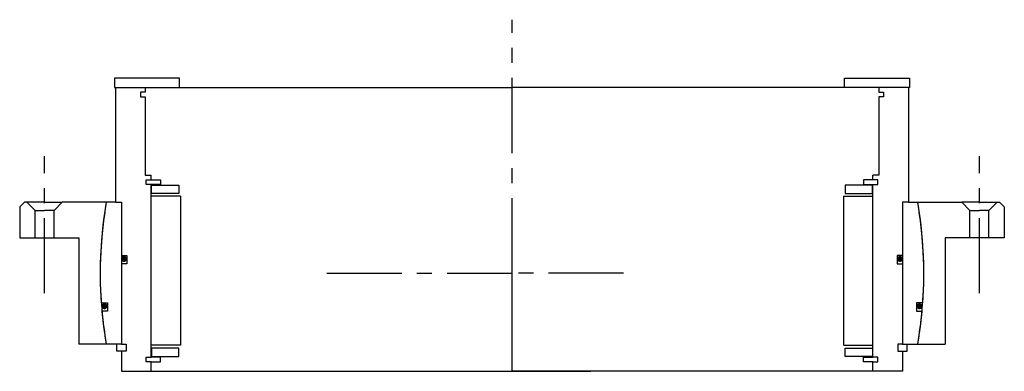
# Model space of a CAD drawing. Header units: millimetres. Extents: x -208 to 208, y -42 to 107.
import ezdxf

# ---------------------------------------------------------------- set-up
doc = ezdxf.new("R2010")
doc.units = ezdxf.units.MM
doc.linetypes.add('CENTER', pattern=[50.8, 31.75, -6.35, 6.35, -6.35])
doc.layers.add('Center', color=1, linetype='CENTER')

# ---------------------------------------------------------------- blocks, each defined once
blk = doc.blocks.new('in-sf280')
for p, q in [((-140.5, 82.5), (-168, 82.5)), ((-168, 82.5), (-168, 78.5)), ((-140.5, 78.5), (-140.5, 82.5)), ((140.5, 82.5), (168, 82.5)), ((140.5, 78.5), (140.5, 82.5)), ((168, 82.5), (168, 78.5)), ((-168, 78.5), (-140.5, 78.5)), ((-167.5, 78.5), (-167.5, 30)), ((-167.5, 78.5), (-155, 78.5)), ((-157, 76.5), (-157, 74.5)), ((-155, 76.5), (-157, 76.5)), ((-155, 78.5), (0, 78.5)), ((-155, 78.5), (-155, 76.5)), ((155, 78.5), (0, 78.5)), ((168, 78.5), (140.5, 78.5)), ((167.5, 78.5), (155, 78.5)), ((155, 78.5), (155, 76.5)), ((155, 76.5), (157, 76.5)), ((157, 76.5), (157, 74.5)), ((167.5, 78.5), (167.5, 30)), ((-157, 74.5), (-155, 74.5)), ((-155, 74.5), (-155, 41.5)), ((155, 74.5), (155, 41.5)), ((157, 74.5), (155, 74.5)), ((-155, 41.5), (-152.5, 41.5)), ((-154.5, 39.5), (-152.5, 39.5)), ((-154.5, 37.5), (-154.5, 39.5)), ((-152.5, 37.5), (-154.5, 37.5)), ((-152.5, 39.5), (-152.5, 41.5)), ((-152.5, 39.5), (-148.5, 39.5)), ((-152.5, -35.5), (-152.5, 37.5)), ((-148.5, 37.5), (-152.5, 37.5)), ((-148.5, 39.5), (-148.5, 37.5)), ((152.5, 39.5), (148.5, 39.5)), ((148.5, 39.5), (148.5, 37.5)), ((148.5, 37.5), (152.5, 37.5)), ((152.5, 39.5), (152.5, 41.5)), ((155, 41.5), (152.5, 41.5)), ((154.5, 39.5), (152.5, 39.5)), ((152.5, -35.5), (152.5, 37.5)), ((152.5, 37.5), (154.5, 37.5)), ((154.5, 37.5), (154.5, 39.5)), ((-152.25, 37.25), (-140.75, 37.25)), ((-152.25, 33.75), (-152.25, 37.25)), ((-140.75, 33.75), (-152.25, 33.75)), ((-140.75, 37.25), (-140.75, 33.75)), ((152.25, 37.25), (140.75, 37.25)), ((140.75, 37.25), (140.75, 33.75)), ((140.75, 33.75), (152.25, 33.75)), ((152.25, 33.75), (152.25, 37.25)), ((-167.5, 30), (-171.39, 30)), ((-167.5, 30), (-165, 30)), ((-165, 30), (-165, 7.5)), ((-165, 30), (-165, -30)), ((-140, 32.5), (-152.5, 32.5)), ((-140, 32.5), (-140, -30.5)), ((140, 32.5), (140, -30.5)), ((140, 32.5), (152.5, 32.5)), ((165, 30), (165, 7.5)), ((165, 30), (165, -30)), ((167.5, 30), (165, 30)), ((167.5, 30), (171.39, 30)), ((-165, 7.5), (-162.8, 7.5)), ((-162.8, 7.5), (-162.8, 4)), ((165, 7.5), (162.8, 7.5)), ((162.8, 7.5), (162.8, 4)), ((-165, 4), (-165, -30)), ((-162.8, 4), (-165, 4)), ((162.8, 4), (165, 4)), ((165, 4), (165, -30)), ((-173.55, -12.5), (-170.88, -12.5)), ((-170.88, -16), (-173.26, -16)), ((-170.88, -12.5), (-170.88, -16)), ((170.88, -12.5), (170.88, -16)), ((173.55, -12.5), (170.88, -12.5)), ((170.88, -16), (173.26, -16)), ((-165, -30), (-171.39, -30)), ((-167, -33), (-167, -30)), ((-165, -33), (-167, -33)), ((-165, -30), (-163, -30)), ((-165, -33), (-165, -41.5)), ((-163, -33), (-165, -33)), ((-163, -30), (-163, -33)), ((-140, -30.5), (-152.5, -30.5)), ((-140.75, -31.75), (-152.25, -31.75)), ((-152.25, -31.75), (-152.25, -35.25)), ((-140.75, -35.25), (-140.75, -31.75)), ((140, -30.5), (152.5, -30.5)), ((140.75, -35.25), (140.75, -31.75)), ((140.75, -31.75), (152.25, -31.75)), ((152.25, -31.75), (152.25, -35.25)), ((163, -30), (163, -33)), ((165, -30), (163, -30)), ((163, -33), (165, -33)), ((165, -30), (171.39, -30)), ((165, -33), (165, -41.5)), ((165, -33), (167, -33)), ((167, -33), (167, -30)), ((-154.5, -35.5), (-152.5, -35.5)), ((-154.5, -37.5), (-154.5, -35.5)), ((-148.5, -35.5), (-152.5, -35.5)), ((-152.25, -35.25), (-140.75, -35.25)), ((-148.5, -37.5), (-148.5, -35.5)), ((152.25, -35.25), (140.75, -35.25)), ((148.5, -35.5), (152.5, -35.5)), ((148.5, -37.5), (148.5, -35.5)), ((154.5, -35.5), (152.5, -35.5)), ((154.5, -37.5), (154.5, -35.5)), ((-165, -41.5), (-152.5, -41.5)), ((-152.5, -37.5), (-154.5, -37.5)), ((-152.5, -37.5), (-148.5, -37.5)), ((-152.5, -41.5), (-152.5, -37.5)), ((-152.5, -41.5), (0, -41.5)), ((152.5, -41.5), (0, -41.5)), ((0, -41.5), (33.3, -41.5)), ((152.5, -37.5), (148.5, -37.5)), ((152.5, -37.5), (154.5, -37.5)), ((152.5, -41.5), (152.5, -37.5)), ((165, -41.5), (152.5, -41.5))]:
    blk.add_line(p, q)
at = {"const_width": 1.2}
for points in [[(-163.26, 6, -1), (-164.56, 6, -1)], [(163.26, 6, 1), (164.56, 6, 1)], [(-171.5, -14, -1), (-172.8, -14, -1)], [(171.5, -14, 1), (172.8, -14, 1)]]:
    blk.add_lwpolyline(points, format="xyb", close=True, dxfattribs=at)
for start, end in [(170.0718, 184.1196), (355.8804, 9.9282), (185.276, 189.9282), (350.0718, 354.724)]:
    blk.add_arc((0, 0), 174, start, end)
at = {"layer": 'Center'}
for p, q in [((0, 0), (0, 107.19)), ((0, -41.5), (0, 0))]:
    blk.add_line(p, q, dxfattribs=at)
blk = doc.blocks.new('4SF280-299 yderhus')
for p, q in [((-208, 28), (-206, 30)), ((-197.5, 30), (-206, 30)), ((-201.5, 26.5), (-205, 30)), ((-197.5, 30), (-190, 30)), ((-193.5, 26.5), (-190, 30)), ((-171.39, 30), (-190, 30)), ((171.39, 30), (190, 30)), ((197.5, 30), (190, 30)), ((193.5, 26.5), (190, 30)), ((197.5, 30), (206, 30)), ((201.5, 26.5), (205, 30)), ((208, 28), (206, 30)), ((-208, 28), (-208, 15)), ((-201.5, 26.5), (-197.5, 26.5)), ((-201.5, 15), (-201.5, 26.5)), ((-193.5, 26.5), (-197.5, 26.5)), ((-193.5, 15), (-193.5, 26.5)), ((193.5, 26.5), (197.5, 26.5)), ((193.5, 15), (193.5, 26.5)), ((201.5, 26.5), (197.5, 26.5)), ((201.5, 15), (201.5, 26.5)), ((208, 28), (208, 15)), ((-208, 15), (-197.5, 15)), ((-197.5, 15), (-193.5, 15)), ((-193.5, 15), (-183, 15)), ((-183, 15), (-183, -30)), ((183, 15), (183, -30)), ((193.5, 15), (183, 15)), ((197.5, 15), (193.5, 15)), ((208, 15), (197.5, 15)), ((-171.39, -30), (-183, -30)), ((171.39, -30), (183, -30))]:
    blk.add_line(p, q)
for start, end in [(170.0718, 189.9282), (350.0718, 9.9282)]:
    blk.add_arc((0, 0), 174, start, end)
at = {"layer": 'Center'}
for p, q in [((-197.5, -8.46), (-197.5, 49.54)), ((197.5, -8.46), (197.5, 49.54)), ((0, -30), (0, 30)), ((-78.25, 0), (0, 0)), ((47.13, 0), (0, 0))]:
    blk.add_line(p, q, dxfattribs=at)

msp = doc.modelspace()

# ---------------------------------------------------------------- block references
for name in ['in-sf280', '4SF280-299 yderhus']:
    msp.add_blockref(name, (0, 0))

doc.saveas('drawing.dxf')
